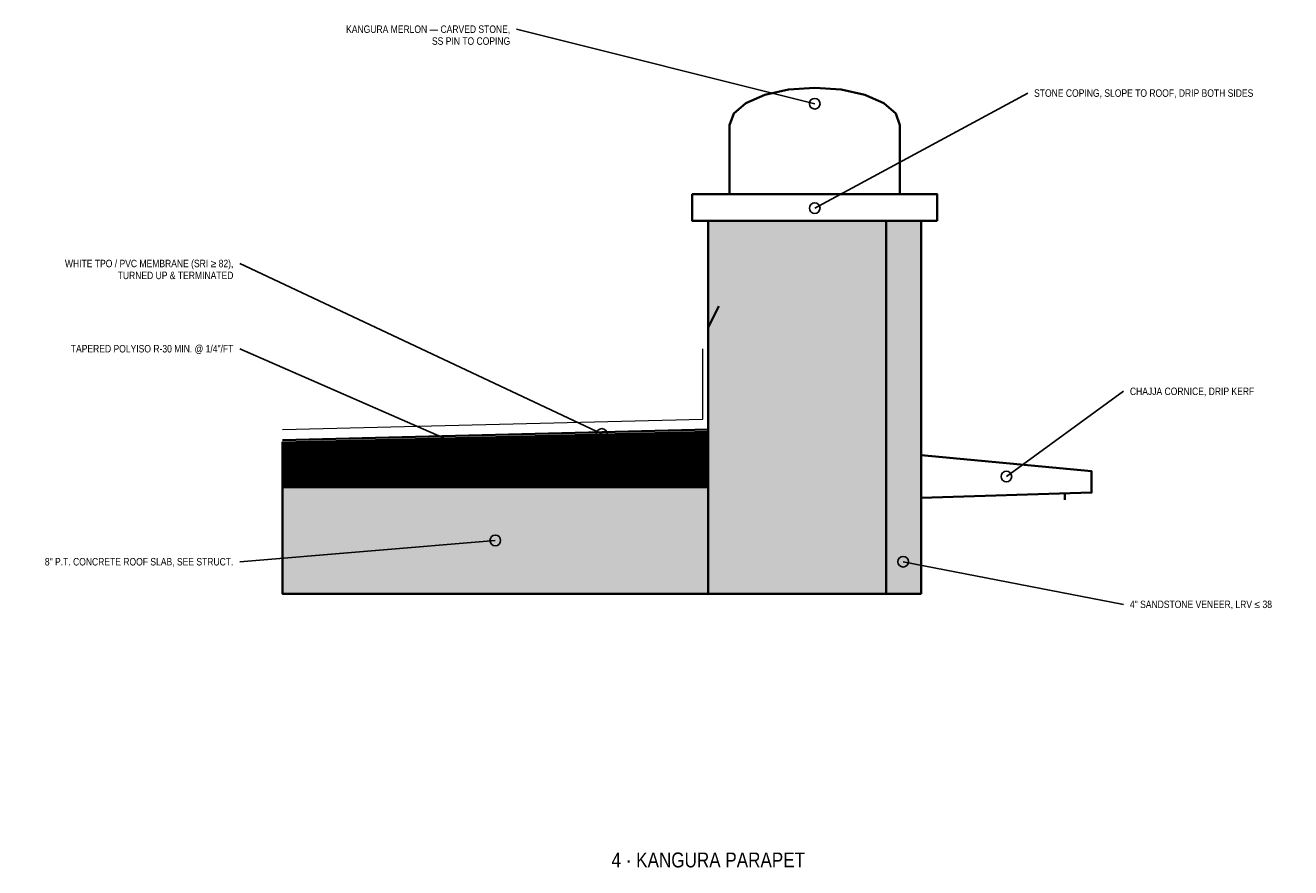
# Model space of a CAD drawing. Header units: inches. Extents: x -136 to 2542, y -62 to 330.
# Tile 3 of 5: x 1363 to 1506, y -61 to 34. Entities that reach past the tile are written whole.
import ezdxf
from ezdxf.enums import TextEntityAlignment as Align

# ---------------------------------------------------------------- set-up
doc = ezdxf.new("R2010")
doc.units = ezdxf.units.IN
doc.header["$LTSCALE"] = 48
doc.header["$MEASUREMENT"] = 0
for name, color, linetype, lineweight in [('A-ANNO-SYMB', 7, 'CONTINUOUS', 25), ('A-ANNO-TEXT', 7, 'CONTINUOUS', 25), ('A-DETL', 7, 'CONTINUOUS', 35), ('A-DETL-FINE', 8, 'CONTINUOUS', 13)]:
    doc.layers.add(name, color=color, linetype=linetype, lineweight=lineweight)
doc.styles.add('JM', font='IBMPlexSansCondensed-Regular.ttf')

msp = doc.modelspace()

# ---------------------------------------------------------------- hatches: boundary and pattern name
at = {"layer": 'A-DETL'}
h = msp.add_hatch(color=7, dxfattribs=at)
h.dxf.hatch_style = 1
h.paths.add_polyline_path([(1464, -30), (1464, 12), (1440, 12), (1440, -30)])
h = msp.add_hatch(color=7, dxfattribs=at)
h.dxf.hatch_style = 1
h.paths.add_polyline_path([(1464, -30), (1464, 12), (1460.04, 12), (1460.04, -30)])
h = msp.add_hatch(dxfattribs=at)
h.set_pattern_fill('ANSI37', scale=1.5)
h.paths.add_polyline_path([(1392, -18), (1440, -18), (1440, -11.76), (1392, -12.96)])
h = msp.add_hatch(color=7, dxfattribs=at)
h.dxf.hatch_style = 1
h.paths.add_polyline_path([(1440, -30), (1440, -18), (1392, -18), (1392, -30)])

# ---------------------------------------------------------------- linework, layer by layer
at = {"layer": 'A-ANNO-SYMB'}
for p, q in [((1452, 25.2), (1418.4, 33.6)), ((1452, 13.44), (1476, 26.4)), ((1428, -12), (1387.2, 7.2)), ((1416, -15), (1387.2, -2.4)), ((1473.6, -16.8), (1486.8, -7.2)), ((1416, -24), (1387.2, -26.4)), ((1461.96, -26.4), (1486.8, -31.2))]:
    msp.add_line(p, q, dxfattribs=at)
for centre in [(1452, 25.2), (1452, 13.44), (1428, -12), (1416, -15), (1473.6, -16.8), (1416, -24), (1461.96, -26.4)]:
    msp.add_circle(centre, 0.6, dxfattribs=at)
at = {"layer": 'A-DETL'}
msp.add_line((1480.2, -18.6), (1480.2, -19.44), dxfattribs=at)
for points in [[(1442.4, 15), (1442.4, 22.8), (1442.4, 22.8), (1442.87, 24.1), (1444.23, 25.27), (1446.36, 26.2), (1449.03, 26.79), (1452, 27), (1454.97, 26.79), (1457.64, 26.2), (1459.77, 25.27), (1461.13, 24.1), (1461.6, 22.8), (1461.6, 22.8), (1461.6, 15)], [(1465.8, 12), (1465.8, 15), (1438.2, 15), (1438.2, 12)], [(1464, -30), (1464, 12), (1440, 12), (1440, -30)], [(1464, -30), (1464, 12), (1460.04, 12), (1460.04, -30)], [(1392, -18), (1440, -18), (1440, -11.76), (1392, -12.96)], [(1464, -14.4), (1483.2, -16.2), (1483.2, -18.6), (1464, -19.2)], [(1440, -30), (1440, -18), (1392, -18), (1392, -30)]]:
    msp.add_lwpolyline(points, close=True, dxfattribs=at)
msp.add_lwpolyline([(1392, -12.72), (1440, -11.52), (1440, 0), (1441.2, 2.4)], dxfattribs=at)
at = {"layer": 'A-DETL-FINE'}
msp.add_lwpolyline([(1392, -11.52), (1439.4, -10.32), (1439.4, -2.4)], dxfattribs=at)
msp.add_lwpolyline([(1392, -18), (1440, -18), (1440, -11.76), (1392, -12.96)], close=True, dxfattribs=at)

# ---------------------------------------------------------------- texts
at = {"layer": 'A-ANNO-TEXT', "style": 'JM'}
for s, p in [('KANGURA MERLON — CARVED STONE,', (1417.68, 33.6)), ('SS PIN TO COPING', (1417.68, 32.26)), ('WHITE TPO / PVC MEMBRANE (SRI ≥ 82),', (1386.48, 7.2)), ('TURNED UP & TERMINATED', (1386.48, 5.86)), ('TAPERED POLYISO R-30 MIN. @ 1/4"/FT', (1386.48, -2.4)), ('8" P.T. CONCRETE ROOF SLAB, SEE STRUCT.', (1386.48, -26.4))]:
    msp.add_text(s, height=0.84, dxfattribs=at).set_placement(p, align=Align.MIDDLE_RIGHT)
for s, p in [('STONE COPING, SLOPE TO ROOF, DRIP BOTH SIDES', (1476.72, 26.4)), ('CHAJJA CORNICE, DRIP KERF', (1487.52, -7.2)), ('4" SANDSTONE VENEER, LRV ≤ 38', (1487.52, -31.2))]:
    msp.add_text(s, height=0.84, dxfattribs=at).set_placement(p, align=Align.MIDDLE_LEFT)
msp.add_text('4 · KANGURA PARAPET', height=1.68, dxfattribs=at).set_placement((1440, -60), align=Align.MIDDLE_CENTER)

doc.saveas('drawing.dxf')
